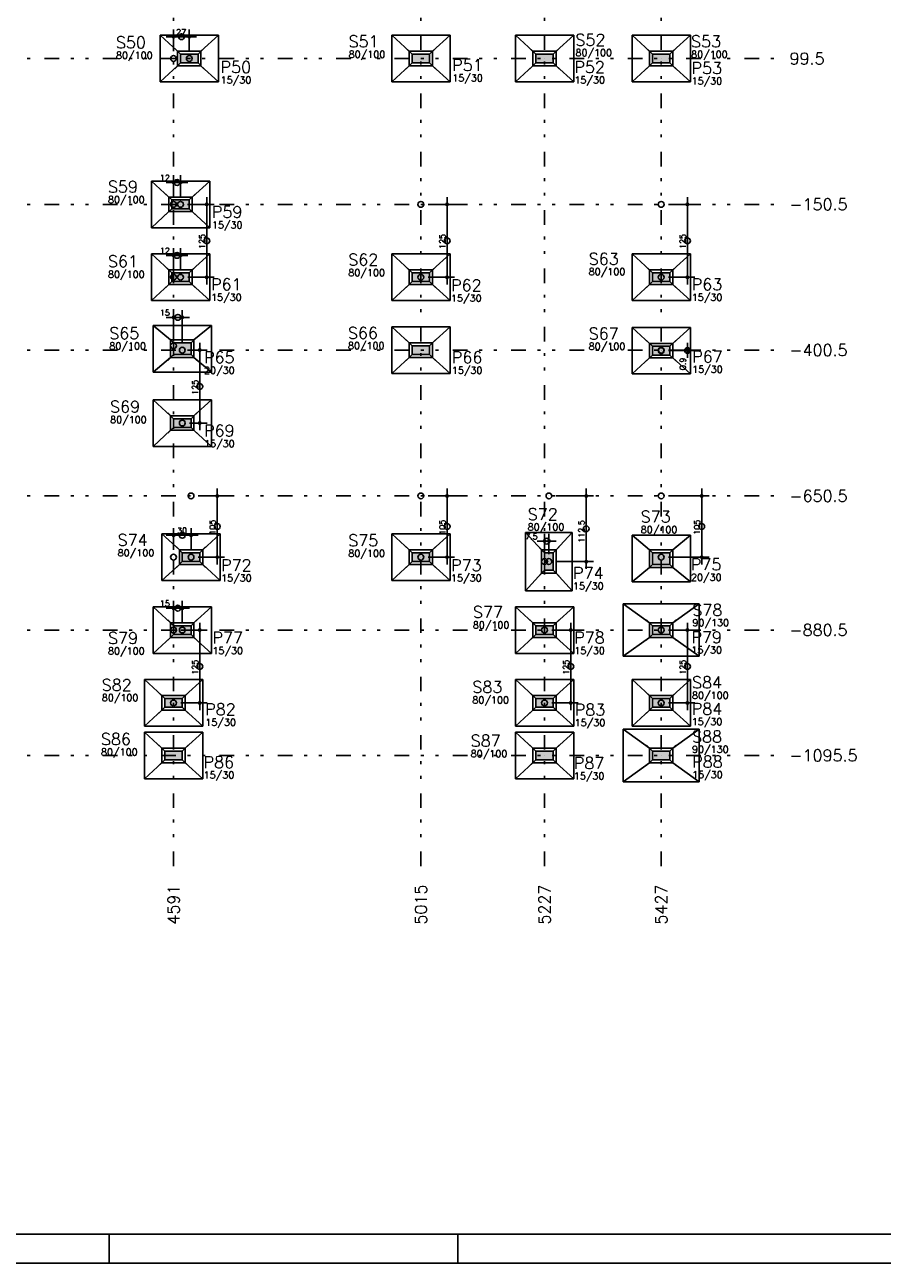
# Model space of a CAD drawing. Extents: x 0 to 119, y 0 to 84.
# Tile 2 of 14: x 30 to 59, y 0 to 42. Entities that reach past the tile are written whole.
import ezdxf

# ---------------------------------------------------------------- set-up
doc = ezdxf.new("R2010")
doc.units = 0
doc.header["$MEASUREMENT"] = 0
doc.linetypes.add('ESTILO_TQS_0004', pattern=[2, 0.5, -0.4, 0.1, -0.4, 0.1, -0.5])
for name, color, linetype in [('1', 1, 'CONTINUOUS'), ('3', 3, 'CONTINUOUS'), ('6', 6, 'CONTINUOUS'), ('8', 8, 'CONTINUOUS'), ('9', 9, 'CONTINUOUS')]:
    doc.layers.add(name, color=color, linetype=linetype)
doc.styles.get("Standard").update_dxf_attribs({"font": 'ROMANS.SHX'})

msp = doc.modelspace()

# ---------------------------------------------------------------- linework, layer by layer
at = {"layer": '1', "linetype": 'ESTILO_TQS_0004'}
for p, q in [((35.15371, 80.11614), (35.15371, 13.61614)), ((43.63371, 80.11614), (43.63371, 13.61614)), ((47.87371, 80.11614), (47.87371, 13.61614)), ((51.87371, 80.11614), (51.87371, 13.61614)), ((6.73371, 41.31614), (55.87371, 41.31614)), ((6.73371, 36.31614), (55.87371, 36.31614)), ((6.73371, 31.31614), (55.87371, 31.31614)), ((6.73371, 26.31614), (55.87371, 26.31614)), ((6.73371, 21.71614), (55.87371, 21.71614)), ((6.73371, 17.41614), (55.87371, 17.41614))]:
    msp.add_line(p, q, dxfattribs=at)
at = {"layer": '1', "linetype": 'Continuous'}
for p, q in [((35.94371, 42.06614), (34.90371, 42.06614)), ((35.15371, 41.56614), (35.15371, 42.31614)), ((35.69371, 41.56614), (35.69371, 42.31614)), ((35.39371, 41.46614), (35.19371, 41.66614)), ((35.99371, 41.46614), (36.19371, 41.66614)), ((43.33371, 41.46614), (43.13371, 41.66614)), ((43.93371, 41.46614), (44.13371, 41.66614)), ((47.57371, 41.46614), (47.37371, 41.66614)), ((48.17371, 41.46614), (48.37371, 41.66614)), ((51.57371, 41.46614), (51.37371, 41.66614)), ((52.17371, 41.46614), (52.37371, 41.66614)), ((35.15371, 41.31614), (35.15371, 41.31614)), ((35.69371, 41.31614), (35.69371, 41.31614)), ((35.69371, 41.31614), (35.69371, 41.31614)), ((35.69371, 41.31614), (35.69371, 41.31614)), ((43.63371, 41.31614), (43.63371, 41.31614)), ((43.63371, 41.31614), (43.63371, 41.31614)), ((47.87371, 41.31614), (47.87371, 41.31614)), ((47.87371, 41.31614), (47.87371, 41.31614)), ((51.87371, 41.31614), (51.87371, 41.31614)), ((51.87371, 41.31614), (51.87371, 41.31614)), ((35.39371, 41.16614), (35.19371, 40.96614)), ((35.99371, 41.16614), (36.19371, 40.96614)), ((43.33371, 41.16614), (43.13371, 40.96614)), ((43.93371, 41.16614), (44.13371, 40.96614)), ((47.57371, 41.16614), (47.37371, 40.96614)), ((48.17371, 41.16614), (48.37371, 40.96614)), ((51.57371, 41.16614), (51.37371, 40.96614)), ((52.17371, 41.16614), (52.37371, 40.96614)), ((35.64371, 37.06614), (34.90371, 37.06614)), ((35.15371, 36.56614), (35.15371, 37.31614)), ((35.39371, 36.56614), (35.39371, 37.31614)), ((35.09371, 36.46614), (34.89371, 36.66614)), ((35.69371, 36.46614), (35.89371, 36.66614)), ((36.29371, 33.56614), (36.29371, 36.56614)), ((44.53371, 33.56614), (44.53371, 36.56614)), ((52.77371, 33.56614), (52.77371, 36.56614)), ((35.09371, 36.16614), (34.89371, 35.96614)), ((35.15371, 36.31614), (35.15371, 36.31614)), ((35.39371, 36.31614), (35.39371, 36.31614)), ((35.39371, 36.31614), (35.39371, 36.31614)), ((35.39371, 36.31614), (35.39371, 36.31614)), ((35.39371, 36.31614), (35.39371, 36.31614)), ((35.64371, 36.31614), (36.54371, 36.31614)), ((35.69371, 36.16614), (35.89371, 35.96614)), ((43.63371, 36.31614), (43.63371, 36.31614)), ((43.88371, 36.31614), (44.78371, 36.31614)), ((51.87371, 36.31614), (51.87371, 36.31614)), ((52.12371, 36.31614), (53.02371, 36.31614)), ((35.64371, 34.56614), (34.90371, 34.56614)), ((35.15371, 34.06614), (35.15371, 34.81614)), ((35.39371, 34.06614), (35.39371, 34.81614)), ((35.09371, 33.96614), (34.89371, 34.16614)), ((35.69371, 33.96614), (35.89371, 34.16614)), ((43.33371, 33.96614), (43.13371, 34.16614)), ((43.93371, 33.96614), (44.13371, 34.16614)), ((51.57371, 33.96614), (51.37371, 34.16614)), ((52.17371, 33.96614), (52.37371, 34.16614)), ((35.09371, 33.66614), (34.89371, 33.46614)), ((35.15371, 33.81614), (35.15371, 33.81614)), ((35.39371, 33.81614), (35.39371, 33.81614)), ((35.39371, 33.81614), (35.39371, 33.81614)), ((35.39371, 33.81614), (35.39371, 33.81614)), ((35.39371, 33.81614), (35.39371, 33.81614)), ((35.64371, 33.81614), (36.54371, 33.81614)), ((35.69371, 33.66614), (35.89371, 33.46614)), ((43.33371, 33.66614), (43.13371, 33.46614)), ((43.63371, 33.81614), (43.63371, 33.81614)), ((43.63371, 33.81614), (43.63371, 33.81614)), ((43.63371, 33.81614), (43.63371, 33.81614)), ((43.88371, 33.81614), (44.78371, 33.81614)), ((43.93371, 33.66614), (44.13371, 33.46614)), ((51.57371, 33.66614), (51.37371, 33.46614)), ((51.87371, 33.81614), (51.87371, 33.81614)), ((51.87371, 33.81614), (51.87371, 33.81614)), ((51.87371, 33.81614), (51.87371, 33.81614)), ((52.12371, 33.81614), (53.02371, 33.81614)), ((52.17371, 33.66614), (52.37371, 33.46614)), ((35.70371, 32.440089), (34.90371, 32.440089)), ((35.15371, 31.71614), (35.15371, 32.690089)), ((35.45371, 31.56614), (35.45371, 32.690089)), ((35.15371, 31.56614), (34.95371, 31.76614)), ((35.15371, 31.46614), (35.15371, 31.46614)), ((35.75371, 31.56614), (35.95371, 31.76614)), ((36.05371, 28.56614), (36.05371, 31.56614)), ((43.33371, 31.46614), (43.13371, 31.66614)), ((43.93371, 31.46614), (44.13371, 31.66614)), ((51.57371, 31.448504), (51.37371, 31.648504)), ((52.17371, 31.448504), (52.37371, 31.648504)), ((52.77371, 31.048504), (52.77371, 31.56614)), ((35.15371, 31.16614), (34.95371, 30.96614)), ((35.45371, 31.36614), (35.45371, 31.36614)), ((35.45371, 31.36614), (35.45371, 31.36614)), ((35.45371, 31.31614), (35.45371, 31.31614)), ((35.45371, 31.31614), (35.45371, 31.31614)), ((35.70371, 31.31614), (36.30371, 31.31614)), ((35.75371, 31.16614), (35.95371, 30.96614)), ((43.33371, 31.16614), (43.13371, 30.96614)), ((43.63371, 31.31614), (43.63371, 31.31614)), ((43.63371, 31.31614), (43.63371, 31.31614)), ((43.93371, 31.16614), (44.13371, 30.96614)), ((51.57371, 31.148504), (51.37371, 30.948504)), ((51.87371, 31.31614), (51.87371, 31.31614)), ((51.87371, 31.298504), (51.87371, 31.298504)), ((51.87371, 31.298504), (51.87371, 31.298504)), ((51.87371, 31.298504), (51.87371, 31.298504)), ((52.12371, 31.31614), (53.02371, 31.31614)), ((52.12371, 31.298504), (53.02371, 31.298504)), ((52.17371, 31.148504), (52.37371, 30.948504)), ((35.15371, 28.96614), (34.95371, 29.16614)), ((35.75371, 28.96614), (35.95371, 29.16614)), ((35.15371, 28.66614), (34.95371, 28.46614)), ((35.45371, 28.81614), (35.45371, 28.81614)), ((35.45371, 28.81614), (35.45371, 28.81614)), ((35.45371, 28.81614), (35.45371, 28.81614)), ((35.70371, 28.81614), (36.30371, 28.81614)), ((35.75371, 28.66614), (35.95371, 28.46614)), ((36.65371, 23.96614), (36.65371, 26.56614)), ((44.53371, 23.96614), (44.53371, 26.56614)), ((49.302686, 23.81614), (49.302686, 26.56614)), ((53.26291, 23.96614), (53.26291, 26.56614)), ((35.75371, 26.31614), (35.75371, 26.31614)), ((36.00371, 26.31614), (36.90371, 26.31614)), ((43.63371, 26.31614), (43.63371, 26.31614)), ((43.88371, 26.31614), (44.78371, 26.31614)), ((48.02371, 26.31614), (48.02371, 26.31614)), ((48.27371, 26.31614), (49.552686, 26.31614)), ((51.87371, 26.31614), (51.87371, 26.31614)), ((52.12371, 26.31614), (53.51291, 26.31614)), ((35.15371, 24.46614), (35.15371, 25.21614)), ((35.75371, 24.46614), (35.75371, 25.21614)), ((36.00371, 24.96614), (34.90371, 24.96614)), ((48.27371, 24.76614), (47.62371, 24.76614)), ((47.87371, 24.31614), (47.87371, 25.01614)), ((48.02371, 24.31614), (48.02371, 25.01614)), ((35.15371, 24.21614), (35.15371, 24.21614)), ((35.45371, 24.36614), (35.25371, 24.56614)), ((35.75371, 24.21614), (35.75371, 24.21614)), ((35.75371, 24.21614), (35.75371, 24.21614)), ((35.75371, 24.21614), (35.75371, 24.21614)), ((35.75371, 24.21614), (35.75371, 24.21614)), ((36.00371, 24.21614), (36.90371, 24.21614)), ((36.05371, 24.36614), (36.25371, 24.56614)), ((43.33371, 24.36614), (43.13371, 24.56614)), ((43.63371, 24.21614), (43.63371, 24.21614)), ((43.63371, 24.21614), (43.63371, 24.21614)), ((43.63371, 24.21614), (43.63371, 24.21614)), ((43.88371, 24.21614), (44.78371, 24.21614)), ((43.93371, 24.36614), (44.13371, 24.56614)), ((47.87371, 24.36614), (47.67371, 24.56614)), ((48.17371, 24.36614), (48.37371, 24.56614)), ((51.57371, 24.36614), (51.37371, 24.56614)), ((51.87371, 24.21614), (51.87371, 24.21614)), ((52.12371, 24.21614), (53.51291, 24.21614)), ((52.17371, 24.36614), (52.37371, 24.56614)), ((35.45371, 24.06614), (35.25371, 23.86614)), ((36.05371, 24.06614), (36.25371, 23.86614)), ((43.33371, 24.06614), (43.13371, 23.86614)), ((43.93371, 24.06614), (44.13371, 23.86614)), ((47.87371, 24.06614), (47.87371, 24.06614)), ((48.02371, 24.06614), (48.02371, 24.06614)), ((48.02371, 24.06614), (48.02371, 24.06614)), ((48.02371, 24.06614), (48.02371, 24.06614)), ((48.02371, 24.06614), (48.02371, 24.06614)), ((48.27371, 24.06614), (49.552686, 24.06614)), ((51.57371, 23.96614), (51.37371, 23.76614)), ((51.87371, 24.16614), (51.87371, 24.16614)), ((51.87371, 24.16614), (51.87371, 24.16614)), ((52.17371, 23.96614), (52.37371, 23.76614)), ((47.87371, 23.76614), (47.67371, 23.56614)), ((48.17371, 23.76614), (48.37371, 23.56614)), ((35.15371, 21.96614), (35.15371, 22.71614)), ((35.45371, 21.96614), (35.45371, 22.71614)), ((35.70371, 22.46614), (34.90371, 22.46614)), ((35.15371, 21.86614), (34.95371, 22.06614)), ((35.15371, 21.71614), (35.15371, 21.71614)), ((35.15371, 21.71614), (35.15371, 21.71614)), ((35.40371, 21.71614), (36.30371, 21.71614)), ((35.45371, 21.71614), (35.45371, 21.71614)), ((35.45371, 21.71614), (35.45371, 21.71614)), ((35.45371, 21.71614), (35.45371, 21.71614)), ((35.75371, 21.86614), (35.95371, 22.06614)), ((36.05371, 18.96614), (36.05371, 21.96614)), ((47.57371, 21.86614), (47.37371, 22.06614)), ((47.87371, 21.71614), (47.87371, 21.71614)), ((47.87371, 21.71614), (47.87371, 21.71614)), ((47.87371, 21.71614), (47.87371, 21.71614)), ((48.12371, 21.71614), (49.02371, 21.71614)), ((48.17371, 21.86614), (48.37371, 22.06614)), ((48.77371, 18.96614), (48.77371, 21.96614)), ((51.57371, 21.86614), (51.37371, 22.06614)), ((51.87371, 21.71614), (51.87371, 21.71614)), ((51.87371, 21.71614), (51.87371, 21.71614)), ((51.87371, 21.71614), (51.87371, 21.71614)), ((52.12371, 21.71614), (53.02371, 21.71614)), ((52.17371, 21.86614), (52.37371, 22.06614)), ((52.77371, 18.96614), (52.77371, 21.96614)), ((35.15371, 21.56614), (34.95371, 21.36614)), ((35.75371, 21.56614), (35.95371, 21.36614)), ((47.57371, 21.56614), (47.37371, 21.36614)), ((48.17371, 21.56614), (48.37371, 21.36614)), ((51.57371, 21.56614), (51.37371, 21.36614)), ((52.17371, 21.56614), (52.37371, 21.36614)), ((34.85371, 19.36614), (34.65371, 19.56614)), ((35.45371, 19.36614), (35.65371, 19.56614)), ((47.57371, 19.36614), (47.37371, 19.56614)), ((48.17371, 19.36614), (48.37371, 19.56614)), ((51.57371, 19.36614), (51.37371, 19.56614)), ((52.17371, 19.36614), (52.37371, 19.56614)), ((35.15371, 19.21614), (35.15371, 19.21614)), ((35.15371, 19.21614), (35.15371, 19.21614)), ((35.15371, 19.21614), (35.15371, 19.21614)), ((35.40371, 19.21614), (36.30371, 19.21614)), ((47.87371, 19.21614), (47.87371, 19.21614)), ((47.87371, 19.21614), (47.87371, 19.21614)), ((47.87371, 19.21614), (47.87371, 19.21614)), ((48.12371, 19.21614), (49.02371, 19.21614)), ((51.87371, 19.21614), (51.87371, 19.21614)), ((51.87371, 19.21614), (51.87371, 19.21614)), ((51.87371, 19.21614), (51.87371, 19.21614)), ((52.12371, 19.21614), (53.02371, 19.21614)), ((34.85371, 19.06614), (34.65371, 18.86614)), ((35.45371, 19.06614), (35.65371, 18.86614)), ((47.57371, 19.06614), (47.37371, 18.86614)), ((48.17371, 19.06614), (48.37371, 18.86614)), ((51.57371, 19.06614), (51.37371, 18.86614)), ((52.17371, 19.06614), (52.37371, 18.86614)), ((34.85371, 17.56614), (34.65371, 17.76614)), ((35.15371, 17.41614), (35.15371, 17.41614)), ((35.15371, 17.41614), (35.15371, 17.41614)), ((35.45371, 17.56614), (35.65371, 17.76614)), ((47.57371, 17.56614), (47.37371, 17.76614)), ((47.87371, 17.41614), (47.87371, 17.41614)), ((47.87371, 17.41614), (47.87371, 17.41614)), ((48.17371, 17.56614), (48.37371, 17.76614)), ((51.57371, 17.56614), (51.37371, 17.76614)), ((51.87371, 17.41614), (51.87371, 17.41614)), ((51.87371, 17.41614), (51.87371, 17.41614)), ((52.17371, 17.56614), (52.37371, 17.76614)), ((34.85371, 17.26614), (34.65371, 17.06614)), ((35.45371, 17.26614), (35.65371, 17.06614)), ((47.57371, 17.26614), (47.37371, 17.06614)), ((48.17371, 17.26614), (48.37371, 17.06614)), ((51.57371, 17.26614), (51.37371, 17.06614)), ((52.17371, 17.26614), (52.37371, 17.06614))]:
    msp.add_line(p, q, dxfattribs=at)
at = {"layer": '1', "color": 1, "linetype": 'Continuous'}
for p, q in [((32.950001, 0), (32.950001, 1)), ((44.900002, 0), (44.900002, 1)), ((0, 0), (118.900002, 0))]:
    msp.add_line(p, q, dxfattribs=at)
at = {"layer": '1', "linetype": 'Continuous'}
for points in [[(36.69371, 42.11614), (34.69371, 42.11614)], [(34.69371, 42.11614), (34.69371, 40.51614)], [(35.29371, 41.56614), (34.69371, 42.11614)], [(36.09371, 41.56614), (36.69371, 42.11614)], [(36.69371, 40.51614), (36.69371, 42.11614)], [(44.63371, 42.11614), (42.63371, 42.11614)], [(42.63371, 42.11614), (42.63371, 40.51614)], [(43.23371, 41.56614), (42.63371, 42.11614)], [(44.03371, 41.56614), (44.63371, 42.11614)], [(44.63371, 40.51614), (44.63371, 42.11614)], [(48.87371, 42.11614), (46.87371, 42.11614)], [(46.87371, 42.11614), (46.87371, 40.51614)], [(47.47371, 41.56614), (46.87371, 42.11614)], [(48.27371, 41.56614), (48.87371, 42.11614)], [(48.87371, 40.51614), (48.87371, 42.11614)], [(50.87371, 42.11614), (50.87371, 40.51614)], [(52.87371, 42.11614), (50.87371, 42.11614)], [(51.47371, 41.56614), (50.87371, 42.11614)], [(52.27371, 41.56614), (52.87371, 42.11614)], [(52.87371, 40.51614), (52.87371, 42.11614)], [(36.09371, 41.06614), (36.09371, 41.56614), (35.29371, 41.56614), (35.29371, 41.06614), (36.09371, 41.06614)], [(44.03371, 41.06614), (44.03371, 41.56614), (43.23371, 41.56614), (43.23371, 41.06614), (44.03371, 41.06614)], [(48.27371, 41.06614), (48.27371, 41.56614), (47.47371, 41.56614), (47.47371, 41.06614), (48.27371, 41.06614)], [(51.47371, 41.56614), (51.47371, 41.06614), (52.27371, 41.06614), (52.27371, 41.56614), (51.47371, 41.56614)], [(35.29371, 41.06614), (34.69371, 40.51614)], [(36.09371, 41.06614), (36.69371, 40.51614)], [(43.23371, 41.06614), (42.63371, 40.51614)], [(44.03371, 41.06614), (44.63371, 40.51614)], [(47.47371, 41.06614), (46.87371, 40.51614)], [(48.27371, 41.06614), (48.87371, 40.51614)], [(51.47371, 41.06614), (50.87371, 40.51614)], [(52.27371, 41.06614), (52.87371, 40.51614)], [(34.69371, 40.51614), (36.69371, 40.51614)], [(42.63371, 40.51614), (44.63371, 40.51614)], [(46.87371, 40.51614), (48.87371, 40.51614)], [(50.87371, 40.51614), (52.87371, 40.51614)], [(36.39371, 37.11614), (34.39371, 37.11614)], [(34.39371, 37.11614), (34.39371, 35.51614)], [(34.99371, 36.56614), (34.39371, 37.11614)], [(35.79371, 36.56614), (36.39371, 37.11614)], [(36.39371, 35.51614), (36.39371, 37.11614)], [(35.79371, 36.06614), (35.79371, 36.56614), (34.99371, 36.56614), (34.99371, 36.06614), (35.79371, 36.06614)], [(34.99371, 36.06614), (34.39371, 35.51614)], [(35.79371, 36.06614), (36.39371, 35.51614)], [(34.39371, 35.51614), (36.39371, 35.51614)], [(36.39371, 34.61614), (34.39371, 34.61614)], [(34.39371, 34.61614), (34.39371, 33.01614)], [(34.99371, 34.06614), (34.39371, 34.61614)], [(35.79371, 34.06614), (36.39371, 34.61614)], [(36.39371, 33.01614), (36.39371, 34.61614)], [(44.63371, 34.61614), (42.63371, 34.61614)], [(42.63371, 34.61614), (42.63371, 33.01614)], [(43.23371, 34.06614), (42.63371, 34.61614)], [(44.03371, 34.06614), (44.63371, 34.61614)], [(44.63371, 33.01614), (44.63371, 34.61614)], [(50.87371, 34.61614), (50.87371, 33.01614)], [(52.87371, 34.61614), (50.87371, 34.61614)], [(51.47371, 34.06614), (50.87371, 34.61614)], [(52.27371, 34.06614), (52.87371, 34.61614)], [(52.87371, 33.01614), (52.87371, 34.61614)], [(35.79371, 33.56614), (35.79371, 34.06614), (34.99371, 34.06614), (34.99371, 33.56614), (35.79371, 33.56614)], [(44.03371, 33.56614), (44.03371, 34.06614), (43.23371, 34.06614), (43.23371, 33.56614), (44.03371, 33.56614)], [(51.47371, 34.06614), (51.47371, 33.56614), (52.27371, 33.56614), (52.27371, 34.06614), (51.47371, 34.06614)], [(34.99371, 33.56614), (34.39371, 33.01614)], [(35.79371, 33.56614), (36.39371, 33.01614)], [(43.23371, 33.56614), (42.63371, 33.01614)], [(44.03371, 33.56614), (44.63371, 33.01614)], [(51.47371, 33.56614), (50.87371, 33.01614)], [(52.27371, 33.56614), (52.87371, 33.01614)], [(34.39371, 33.01614), (36.39371, 33.01614)], [(42.63371, 33.01614), (44.63371, 33.01614)], [(50.87371, 33.01614), (52.87371, 33.01614)], [(36.45371, 32.16614), (34.45371, 32.16614)], [(34.45371, 32.16614), (34.45371, 30.56614)], [(35.05371, 31.66614), (34.45371, 32.16614)], [(35.85371, 31.66614), (36.45371, 32.16614)], [(36.45371, 30.56614), (36.45371, 32.16614)], [(42.63371, 32.11614), (42.63371, 30.51614)], [(44.63371, 32.11614), (42.63371, 32.11614)], [(43.23371, 31.56614), (42.63371, 32.11614)], [(44.03371, 31.56614), (44.63371, 32.11614)], [(44.63371, 30.51614), (44.63371, 32.11614)], [(50.87371, 32.098504), (50.87371, 30.498504)], [(52.87371, 32.098504), (50.87371, 32.098504)], [(51.47371, 31.548504), (50.87371, 32.098504)], [(52.27371, 31.548504), (52.87371, 32.098504)], [(52.87371, 30.498504), (52.87371, 32.098504)], [(35.85371, 31.06614), (35.85371, 31.66614), (35.05371, 31.66614), (35.05371, 31.06614), (35.85371, 31.06614)], [(43.23371, 31.56614), (43.23371, 31.06614), (44.03371, 31.06614), (44.03371, 31.56614), (43.23371, 31.56614)], [(51.47371, 31.548504), (51.47371, 31.048504), (52.27371, 31.048504), (52.27371, 31.548504), (51.47371, 31.548504)], [(35.05371, 31.06614), (34.45371, 30.56614)], [(35.85371, 31.06614), (36.45371, 30.56614)], [(43.23371, 31.06614), (42.63371, 30.51614)], [(44.03371, 31.06614), (44.63371, 30.51614)], [(51.47371, 31.048504), (50.87371, 30.498504)], [(52.27371, 31.048504), (52.87371, 30.498504)], [(34.45371, 30.56614), (36.45371, 30.56614)], [(42.63371, 30.51614), (44.63371, 30.51614)], [(50.87371, 30.498504), (52.87371, 30.498504)], [(34.45371, 29.61614), (34.45371, 28.01614)], [(36.45371, 29.61614), (34.45371, 29.61614)], [(35.05371, 29.06614), (34.45371, 29.61614)], [(35.85371, 29.06614), (36.45371, 29.61614)], [(36.45371, 28.01614), (36.45371, 29.61614)], [(35.05371, 29.06614), (35.05371, 28.56614), (35.85371, 28.56614), (35.85371, 29.06614), (35.05371, 29.06614)], [(35.05371, 28.56614), (34.45371, 28.01614)], [(35.85371, 28.56614), (36.45371, 28.01614)], [(34.45371, 28.01614), (36.45371, 28.01614)], [(48.82371, 25.06614), (47.22371, 25.06614)], [(47.22371, 25.06614), (47.22371, 23.06614)], [(47.77371, 24.46614), (47.22371, 25.06614)], [(48.27371, 24.46614), (48.82371, 25.06614)], [(48.82371, 23.06614), (48.82371, 25.06614)], [(34.75371, 25.01614), (34.75371, 23.41614)], [(36.75371, 25.01614), (34.75371, 25.01614)], [(35.35371, 24.46614), (34.75371, 25.01614)], [(36.15371, 24.46614), (36.75371, 25.01614)], [(36.75371, 23.41614), (36.75371, 25.01614)], [(42.63371, 25.01614), (42.63371, 23.41614)], [(44.63371, 25.01614), (42.63371, 25.01614)], [(43.23371, 24.46614), (42.63371, 25.01614)], [(44.03371, 24.46614), (44.63371, 25.01614)], [(44.63371, 23.41614), (44.63371, 25.01614)], [(50.87371, 24.96614), (50.87371, 23.36614)], [(52.87371, 24.96614), (50.87371, 24.96614)], [(51.47371, 24.46614), (50.87371, 24.96614)], [(52.27371, 24.46614), (52.87371, 24.96614)], [(52.87371, 23.36614), (52.87371, 24.96614)], [(35.35371, 24.46614), (35.35371, 23.96614), (36.15371, 23.96614), (36.15371, 24.46614), (35.35371, 24.46614)], [(43.23371, 24.46614), (43.23371, 23.96614), (44.03371, 23.96614), (44.03371, 24.46614), (43.23371, 24.46614)], [(48.27371, 24.46614), (47.77371, 24.46614), (47.77371, 23.66614), (48.27371, 23.66614), (48.27371, 24.46614)], [(51.47371, 24.46614), (51.47371, 23.86614), (52.27371, 23.86614), (52.27371, 24.46614), (51.47371, 24.46614)], [(35.35371, 23.96614), (34.75371, 23.41614)], [(36.15371, 23.96614), (36.75371, 23.41614)], [(43.23371, 23.96614), (42.63371, 23.41614)], [(44.03371, 23.96614), (44.63371, 23.41614)], [(51.47371, 23.86614), (50.87371, 23.36614)], [(52.27371, 23.86614), (52.87371, 23.36614)], [(34.75371, 23.41614), (36.75371, 23.41614)], [(42.63371, 23.41614), (44.63371, 23.41614)], [(47.77371, 23.66614), (47.22371, 23.06614)], [(48.27371, 23.66614), (48.82371, 23.06614)], [(50.87371, 23.36614), (52.87371, 23.36614)], [(47.22371, 23.06614), (48.82371, 23.06614)], [(34.45371, 22.51614), (34.45371, 20.91614)], [(36.45371, 22.51614), (34.45371, 22.51614)], [(35.05371, 21.96614), (34.45371, 22.51614)], [(35.85371, 21.96614), (36.45371, 22.51614)], [(36.45371, 20.91614), (36.45371, 22.51614)], [(46.87371, 22.51614), (46.87371, 20.91614)], [(48.87371, 22.51614), (46.87371, 22.51614)], [(47.47371, 21.96614), (46.87371, 22.51614)], [(48.27371, 21.96614), (48.87371, 22.51614)], [(48.87371, 20.91614), (48.87371, 22.51614)], [(50.57371, 22.61614), (50.57371, 20.81614)], [(53.17371, 22.61614), (50.57371, 22.61614)], [(51.47371, 21.96614), (50.57371, 22.61614)], [(52.27371, 21.96614), (53.17371, 22.61614)], [(53.17371, 20.81614), (53.17371, 22.61614)], [(35.05371, 21.96614), (35.05371, 21.46614), (35.85371, 21.46614), (35.85371, 21.96614), (35.05371, 21.96614)], [(47.47371, 21.96614), (47.47371, 21.46614), (48.27371, 21.46614), (48.27371, 21.96614), (47.47371, 21.96614)], [(51.47371, 21.96614), (51.47371, 21.46614), (52.27371, 21.46614), (52.27371, 21.96614), (51.47371, 21.96614)], [(35.05371, 21.46614), (34.45371, 20.91614)], [(35.85371, 21.46614), (36.45371, 20.91614)], [(47.47371, 21.46614), (46.87371, 20.91614)], [(48.27371, 21.46614), (48.87371, 20.91614)], [(51.47371, 21.46614), (50.57371, 20.81614)], [(52.27371, 21.46614), (53.17371, 20.81614)], [(34.45371, 20.91614), (36.45371, 20.91614)], [(46.87371, 20.91614), (48.87371, 20.91614)], [(50.57371, 20.81614), (53.17371, 20.81614)], [(34.15371, 20.01614), (34.15371, 18.41614)], [(36.15371, 20.01614), (34.15371, 20.01614)], [(34.75371, 19.46614), (34.15371, 20.01614)], [(35.55371, 19.46614), (36.15371, 20.01614)], [(36.15371, 18.41614), (36.15371, 20.01614)], [(46.87371, 20.01614), (46.87371, 18.41614)], [(48.87371, 20.01614), (46.87371, 20.01614)], [(47.47371, 19.46614), (46.87371, 20.01614)], [(48.27371, 19.46614), (48.87371, 20.01614)], [(48.87371, 18.41614), (48.87371, 20.01614)], [(50.87371, 20.01614), (50.87371, 18.41614)], [(52.87371, 20.01614), (50.87371, 20.01614)], [(51.47371, 19.46614), (50.87371, 20.01614)], [(52.27371, 19.46614), (52.87371, 20.01614)], [(52.87371, 18.41614), (52.87371, 20.01614)], [(34.75371, 19.46614), (34.75371, 18.96614), (35.55371, 18.96614), (35.55371, 19.46614), (34.75371, 19.46614)], [(47.47371, 19.46614), (47.47371, 18.96614), (48.27371, 18.96614), (48.27371, 19.46614), (47.47371, 19.46614)], [(51.47371, 19.46614), (51.47371, 18.96614), (52.27371, 18.96614), (52.27371, 19.46614), (51.47371, 19.46614)], [(34.75371, 18.96614), (34.15371, 18.41614)], [(35.55371, 18.96614), (36.15371, 18.41614)], [(47.47371, 18.96614), (46.87371, 18.41614)], [(48.27371, 18.96614), (48.87371, 18.41614)], [(51.47371, 18.96614), (50.87371, 18.41614)], [(52.27371, 18.96614), (52.87371, 18.41614)], [(34.15371, 18.41614), (36.15371, 18.41614)], [(46.87371, 18.41614), (48.87371, 18.41614)], [(50.57371, 18.31614), (50.57371, 16.51614)], [(53.17371, 18.31614), (50.57371, 18.31614)], [(51.47371, 17.66614), (50.57371, 18.31614)], [(50.87371, 18.41614), (52.87371, 18.41614)], [(52.27371, 17.66614), (53.17371, 18.31614)], [(53.17371, 16.51614), (53.17371, 18.31614)], [(34.15371, 18.21614), (34.15371, 16.61614)], [(36.15371, 18.21614), (34.15371, 18.21614)], [(34.75371, 17.66614), (34.15371, 18.21614)], [(35.55371, 17.66614), (36.15371, 18.21614)], [(36.15371, 16.61614), (36.15371, 18.21614)], [(46.87371, 18.21614), (46.87371, 16.61614)], [(48.87371, 18.21614), (46.87371, 18.21614)], [(47.47371, 17.66614), (46.87371, 18.21614)], [(48.27371, 17.66614), (48.87371, 18.21614)], [(48.87371, 16.61614), (48.87371, 18.21614)], [(34.75371, 17.66614), (34.75371, 17.16614), (35.55371, 17.16614), (35.55371, 17.66614), (34.75371, 17.66614)], [(47.47371, 17.66614), (47.47371, 17.16614), (48.27371, 17.16614), (48.27371, 17.66614), (47.47371, 17.66614)], [(51.47371, 17.66614), (51.47371, 17.16614), (52.27371, 17.16614), (52.27371, 17.66614), (51.47371, 17.66614)], [(34.75371, 17.16614), (34.15371, 16.61614)], [(35.55371, 17.16614), (36.15371, 16.61614)], [(47.47371, 17.16614), (46.87371, 16.61614)], [(48.27371, 17.16614), (48.87371, 16.61614)], [(51.47371, 17.16614), (50.57371, 16.51614)], [(52.27371, 17.16614), (53.17371, 16.51614)], [(34.15371, 16.61614), (36.15371, 16.61614)], [(46.87371, 16.61614), (48.87371, 16.61614)], [(50.57371, 16.51614), (53.17371, 16.51614)]]:
    msp.add_lwpolyline(points, dxfattribs=at)
for centre, radius in [((35.15371, 42.06614), 0.04), ((35.15371, 42.06614), 0.02), ((35.42371, 42.06614), 0.1), ((35.69371, 42.06614), 0.04), ((35.69371, 42.06614), 0.02), ((35.15371, 41.31614), 0.1), ((35.69371, 41.31614), 0.1), ((35.15371, 37.06614), 0.04), ((35.15371, 37.06614), 0.02), ((35.27371, 37.06614), 0.1), ((35.39371, 37.06614), 0.04), ((35.39371, 37.06614), 0.02), ((35.15371, 36.31614), 0.1), ((35.39371, 36.31614), 0.1), ((35.39371, 36.31614), 0.1), ((36.29371, 36.31614), 0.04), ((36.29371, 36.31614), 0.02), ((43.63371, 36.31614), 0.1), ((44.53371, 36.31614), 0.04), ((44.53371, 36.31614), 0.02), ((51.87371, 36.31614), 0.1), ((52.77371, 36.31614), 0.04), ((52.77371, 36.31614), 0.02), ((36.29371, 35.06614), 0.1), ((44.53371, 35.06614), 0.1), ((52.77371, 35.06614), 0.1), ((35.15371, 34.56614), 0.04), ((35.15371, 34.56614), 0.02), ((35.27371, 34.56614), 0.1), ((35.39371, 34.56614), 0.04), ((35.39371, 34.56614), 0.02), ((35.15371, 33.81614), 0.1), ((35.39371, 33.81614), 0.1), ((35.39371, 33.81614), 0.1), ((36.29371, 33.81614), 0.04), ((36.29371, 33.81614), 0.02), ((43.63371, 33.81614), 0.1), ((44.53371, 33.81614), 0.04), ((44.53371, 33.81614), 0.02), ((51.87371, 33.81614), 0.1), ((52.77371, 33.81614), 0.04), ((52.77371, 33.81614), 0.02), ((35.15371, 32.440089), 0.04), ((35.15371, 32.440089), 0.02), ((35.30371, 32.440089), 0.1), ((35.45371, 32.440089), 0.04), ((35.45371, 32.440089), 0.02), ((35.15371, 31.46614), 0.1), ((35.45371, 31.31614), 0.1), ((35.45371, 31.31614), 0.1), ((36.05371, 31.31614), 0.04), ((36.05371, 31.31614), 0.02), ((51.87371, 31.31614), 0.1), ((51.87371, 31.298504), 0.1), ((52.77371, 31.307322), 0.1), ((52.77371, 31.31614), 0.04), ((52.77371, 31.298504), 0.04), ((52.77371, 31.31614), 0.02), ((52.77371, 31.298504), 0.02), ((36.05371, 30.06614), 0.1), ((35.45371, 28.81614), 0.1), ((36.05371, 28.81614), 0.04), ((36.05371, 28.81614), 0.02), ((35.75371, 26.31614), 0.1), ((36.65371, 26.31614), 0.04), ((36.65371, 26.31614), 0.02), ((43.63371, 26.31614), 0.1), ((44.53371, 26.31614), 0.04), ((44.53371, 26.31614), 0.02), ((48.02371, 26.31614), 0.1), ((49.302686, 26.31614), 0.04), ((49.302686, 26.31614), 0.02), ((51.87371, 26.31614), 0.1), ((53.26291, 26.31614), 0.04), ((53.26291, 26.31614), 0.02), ((35.45371, 24.96614), 0.1), ((36.65371, 25.26614), 0.1), ((44.53371, 25.26614), 0.1), ((49.302686, 25.19114), 0.1), ((53.26291, 25.26614), 0.1), ((35.15371, 24.96614), 0.04), ((35.15371, 24.96614), 0.02), ((35.75371, 24.96614), 0.04), ((35.75371, 24.96614), 0.02), ((47.87371, 24.76614), 0.04), ((47.94871, 24.76614), 0.1), ((47.87371, 24.76614), 0.02), ((48.02371, 24.76614), 0.04), ((48.02371, 24.76614), 0.02), ((35.15371, 24.21614), 0.1), ((35.75371, 24.21614), 0.1), ((35.75371, 24.21614), 0.1), ((36.65371, 24.21614), 0.04), ((36.65371, 24.21614), 0.02), ((43.63371, 24.21614), 0.1), ((44.53371, 24.21614), 0.04), ((44.53371, 24.21614), 0.02), ((51.87371, 24.21614), 0.1), ((53.26291, 24.21614), 0.04), ((53.26291, 24.21614), 0.02), ((47.87371, 24.06614), 0.1), ((48.02371, 24.06614), 0.1), ((48.02371, 24.06614), 0.1), ((49.302686, 24.06614), 0.04), ((49.302686, 24.06614), 0.02), ((35.30371, 22.46614), 0.1), ((35.15371, 22.46614), 0.04), ((35.15371, 22.46614), 0.02), ((35.45371, 22.46614), 0.04), ((35.45371, 22.46614), 0.02), ((35.15371, 21.71614), 0.1), ((35.15371, 21.71614), 0.1), ((35.45371, 21.71614), 0.1), ((36.05371, 21.71614), 0.04), ((36.05371, 21.71614), 0.02), ((47.87371, 21.71614), 0.1), ((48.77371, 21.71614), 0.04), ((48.77371, 21.71614), 0.02), ((51.87371, 21.71614), 0.1), ((52.77371, 21.71614), 0.04), ((52.77371, 21.71614), 0.02), ((36.05371, 20.46614), 0.1), ((48.77371, 20.46614), 0.1), ((52.77371, 20.46614), 0.1), ((35.15371, 19.21614), 0.1), ((36.05371, 19.21614), 0.04), ((36.05371, 19.21614), 0.02), ((47.87371, 19.21614), 0.1), ((48.77371, 19.21614), 0.04), ((48.77371, 19.21614), 0.02), ((51.87371, 19.21614), 0.1), ((52.77371, 19.21614), 0.04), ((52.77371, 19.21614), 0.02)]:
    msp.add_circle(centre, radius, dxfattribs=at)
at = {"layer": '6', "linetype": 'Continuous'}
for points in [[(35.99371, 41.16614), (35.99371, 41.46614), (35.39371, 41.46614), (35.39371, 41.16614), (35.99371, 41.16614)], [(43.93371, 41.16614), (43.93371, 41.46614), (43.33371, 41.46614), (43.33371, 41.16614), (43.93371, 41.16614)], [(48.17371, 41.16614), (48.17371, 41.46614), (47.57371, 41.46614), (47.57371, 41.16614), (48.17371, 41.16614)], [(51.57371, 41.46614), (51.57371, 41.16614), (52.17371, 41.16614), (52.17371, 41.46614), (51.57371, 41.46614)], [(35.69371, 36.16614), (35.69371, 36.46614), (35.09371, 36.46614), (35.09371, 36.16614), (35.69371, 36.16614)], [(35.69371, 33.66614), (35.69371, 33.96614), (35.09371, 33.96614), (35.09371, 33.66614), (35.69371, 33.66614)], [(43.93371, 33.66614), (43.93371, 33.96614), (43.33371, 33.96614), (43.33371, 33.66614), (43.93371, 33.66614)], [(51.57371, 33.96614), (51.57371, 33.66614), (52.17371, 33.66614), (52.17371, 33.96614), (51.57371, 33.96614)], [(35.75371, 31.16614), (35.75371, 31.56614), (35.15371, 31.56614), (35.15371, 31.16614), (35.75371, 31.16614)], [(43.33371, 31.46614), (43.33371, 31.16614), (43.93371, 31.16614), (43.93371, 31.46614), (43.33371, 31.46614)], [(51.57371, 31.448504), (51.57371, 31.148504), (52.17371, 31.148504), (52.17371, 31.448504), (51.57371, 31.448504)], [(35.15371, 28.96614), (35.15371, 28.66614), (35.75371, 28.66614), (35.75371, 28.96614), (35.15371, 28.96614)], [(35.45371, 24.36614), (35.45371, 24.06614), (36.05371, 24.06614), (36.05371, 24.36614), (35.45371, 24.36614)], [(43.33371, 24.36614), (43.33371, 24.06614), (43.93371, 24.06614), (43.93371, 24.36614), (43.33371, 24.36614)], [(48.17371, 24.36614), (47.87371, 24.36614), (47.87371, 23.76614), (48.17371, 23.76614), (48.17371, 24.36614)], [(51.57371, 24.36614), (51.57371, 23.96614), (52.17371, 23.96614), (52.17371, 24.36614), (51.57371, 24.36614)], [(35.15371, 21.86614), (35.15371, 21.56614), (35.75371, 21.56614), (35.75371, 21.86614), (35.15371, 21.86614)], [(47.57371, 21.86614), (47.57371, 21.56614), (48.17371, 21.56614), (48.17371, 21.86614), (47.57371, 21.86614)], [(51.57371, 21.86614), (51.57371, 21.56614), (52.17371, 21.56614), (52.17371, 21.86614), (51.57371, 21.86614)], [(34.85371, 19.36614), (34.85371, 19.06614), (35.45371, 19.06614), (35.45371, 19.36614), (34.85371, 19.36614)], [(47.57371, 19.36614), (47.57371, 19.06614), (48.17371, 19.06614), (48.17371, 19.36614), (47.57371, 19.36614)], [(51.57371, 19.36614), (51.57371, 19.06614), (52.17371, 19.06614), (52.17371, 19.36614), (51.57371, 19.36614)], [(34.85371, 17.56614), (34.85371, 17.26614), (35.45371, 17.26614), (35.45371, 17.56614), (34.85371, 17.56614)], [(47.57371, 17.56614), (47.57371, 17.26614), (48.17371, 17.26614), (48.17371, 17.56614), (47.57371, 17.56614)], [(51.57371, 17.56614), (51.57371, 17.26614), (52.17371, 17.26614), (52.17371, 17.56614), (51.57371, 17.56614)]]:
    msp.add_lwpolyline(points, dxfattribs=at)
at = {"layer": '8', "color": 1, "linetype": 'Continuous'}
msp.add_line((2.5, 1), (117.900002, 1), dxfattribs=at)
at = {"layer": '9', "linetype": 'Continuous'}
for points in [[(35.99371, 41.16614), (35.99371, 41.46614), (35.39371, 41.46614)], [(35.99371, 41.16614), (35.39371, 41.46614), (35.39371, 41.16614)], [(43.93371, 41.16614), (43.93371, 41.46614), (43.33371, 41.46614)], [(43.93371, 41.16614), (43.33371, 41.46614), (43.33371, 41.16614)], [(48.17371, 41.16614), (48.17371, 41.46614), (47.57371, 41.46614)], [(48.17371, 41.16614), (47.57371, 41.46614), (47.57371, 41.16614)], [(51.57371, 41.46614), (51.57371, 41.16614), (52.17371, 41.16614)], [(51.57371, 41.46614), (52.17371, 41.16614), (52.17371, 41.46614)], [(51.57371, 41.46614), (52.17371, 41.46614), (51.57371, 41.46614)], [(35.99371, 41.16614), (35.39371, 41.16614), (35.99371, 41.16614)], [(43.93371, 41.16614), (43.33371, 41.16614), (43.93371, 41.16614)], [(48.17371, 41.16614), (47.57371, 41.16614), (48.17371, 41.16614)], [(35.69371, 36.16614), (35.69371, 36.46614), (35.09371, 36.46614)], [(35.69371, 36.16614), (35.09371, 36.46614), (35.09371, 36.16614)], [(35.69371, 36.16614), (35.09371, 36.16614), (35.69371, 36.16614)], [(35.69371, 33.66614), (35.69371, 33.96614), (35.09371, 33.96614)], [(35.69371, 33.66614), (35.09371, 33.96614), (35.09371, 33.66614)], [(35.69371, 33.66614), (35.09371, 33.66614), (35.69371, 33.66614)], [(43.93371, 33.66614), (43.93371, 33.96614), (43.33371, 33.96614)], [(43.93371, 33.66614), (43.33371, 33.96614), (43.33371, 33.66614)], [(43.93371, 33.66614), (43.33371, 33.66614), (43.93371, 33.66614)], [(51.57371, 33.96614), (51.57371, 33.66614), (52.17371, 33.66614)], [(51.57371, 33.96614), (52.17371, 33.66614), (52.17371, 33.96614)], [(51.57371, 33.96614), (52.17371, 33.96614), (51.57371, 33.96614)], [(35.75371, 31.16614), (35.75371, 31.56614), (35.15371, 31.56614)], [(35.75371, 31.16614), (35.15371, 31.56614), (35.15371, 31.16614)], [(43.33371, 31.46614), (43.33371, 31.16614), (43.93371, 31.16614)], [(43.33371, 31.46614), (43.93371, 31.16614), (43.93371, 31.46614)], [(43.33371, 31.46614), (43.93371, 31.46614), (43.33371, 31.46614)], [(51.57371, 31.448504), (51.57371, 31.148504), (52.17371, 31.148504)], [(51.57371, 31.448504), (52.17371, 31.148504), (52.17371, 31.448504)], [(51.57371, 31.448504), (52.17371, 31.448504), (51.57371, 31.448504)], [(35.75371, 31.16614), (35.15371, 31.16614), (35.75371, 31.16614)], [(35.15371, 28.96614), (35.15371, 28.66614), (35.75371, 28.66614)], [(35.15371, 28.96614), (35.75371, 28.66614), (35.75371, 28.96614)], [(35.15371, 28.96614), (35.75371, 28.96614), (35.15371, 28.96614)], [(35.45371, 24.36614), (35.45371, 24.06614), (36.05371, 24.06614)], [(35.45371, 24.36614), (36.05371, 24.06614), (36.05371, 24.36614)], [(35.45371, 24.36614), (36.05371, 24.36614), (35.45371, 24.36614)], [(43.33371, 24.36614), (43.33371, 24.06614), (43.93371, 24.06614)], [(43.33371, 24.36614), (43.93371, 24.06614), (43.93371, 24.36614)], [(43.33371, 24.36614), (43.93371, 24.36614), (43.33371, 24.36614)], [(48.17371, 24.36614), (47.87371, 24.36614), (47.87371, 23.76614)], [(48.17371, 24.36614), (47.87371, 23.76614), (48.17371, 23.76614)], [(48.17371, 24.36614), (48.17371, 23.76614), (48.17371, 24.36614)], [(51.57371, 24.36614), (51.57371, 23.96614), (52.17371, 23.96614)], [(51.57371, 24.36614), (52.17371, 23.96614), (52.17371, 24.36614)], [(51.57371, 24.36614), (52.17371, 24.36614), (51.57371, 24.36614)], [(35.15371, 21.86614), (35.15371, 21.56614), (35.75371, 21.56614)], [(35.15371, 21.86614), (35.75371, 21.56614), (35.75371, 21.86614)], [(35.15371, 21.86614), (35.75371, 21.86614), (35.15371, 21.86614)], [(47.57371, 21.86614), (47.57371, 21.56614), (48.17371, 21.56614)], [(47.57371, 21.86614), (48.17371, 21.56614), (48.17371, 21.86614)], [(47.57371, 21.86614), (48.17371, 21.86614), (47.57371, 21.86614)], [(51.57371, 21.86614), (51.57371, 21.56614), (52.17371, 21.56614)], [(51.57371, 21.86614), (52.17371, 21.56614), (52.17371, 21.86614)], [(51.57371, 21.86614), (52.17371, 21.86614), (51.57371, 21.86614)], [(34.85371, 19.36614), (34.85371, 19.06614), (35.45371, 19.06614)], [(34.85371, 19.36614), (35.45371, 19.06614), (35.45371, 19.36614)], [(34.85371, 19.36614), (35.45371, 19.36614), (34.85371, 19.36614)], [(47.57371, 19.36614), (47.57371, 19.06614), (48.17371, 19.06614)], [(47.57371, 19.36614), (48.17371, 19.06614), (48.17371, 19.36614)], [(47.57371, 19.36614), (48.17371, 19.36614), (47.57371, 19.36614)], [(51.57371, 19.36614), (51.57371, 19.06614), (52.17371, 19.06614)], [(51.57371, 19.36614), (52.17371, 19.06614), (52.17371, 19.36614)], [(51.57371, 19.36614), (52.17371, 19.36614), (51.57371, 19.36614)], [(34.85371, 17.56614), (34.85371, 17.26614), (35.45371, 17.26614)], [(34.85371, 17.56614), (35.45371, 17.26614), (35.45371, 17.56614)], [(34.85371, 17.56614), (35.45371, 17.56614), (34.85371, 17.56614)], [(47.57371, 17.56614), (47.57371, 17.26614), (48.17371, 17.26614)], [(47.57371, 17.56614), (48.17371, 17.26614), (48.17371, 17.56614)], [(47.57371, 17.56614), (48.17371, 17.56614), (47.57371, 17.56614)], [(51.57371, 17.56614), (51.57371, 17.26614), (52.17371, 17.26614)], [(51.57371, 17.56614), (52.17371, 17.26614), (52.17371, 17.56614)], [(51.57371, 17.56614), (52.17371, 17.56614), (51.57371, 17.56614)]]:
    msp.add_solid(points, dxfattribs=at)

# ---------------------------------------------------------------- texts
at = {"layer": '1', "linetype": 'Continuous'}
for s, height, p in [('27', 0.2, (35.24371, 42.12614)), ('99.5', 0.4, (56.27371, 41.11614)), ('12', 0.2, (34.687043, 37.12614)), ('-150.5', 0.4, (56.27371, 36.11614)), ('12', 0.2, (34.687043, 34.62614)), ('15', 0.2, (34.687043, 32.500089)), ('-400.5', 0.4, (56.27371, 31.11614)), ('-650.5', 0.4, (56.27371, 26.11614)), ('30', 0.2, (35.27371, 25.02614)), ('7.5', 0.2, (47.207043, 24.82614)), ('15', 0.2, (34.687043, 22.52614)), ('-880.5', 0.4, (56.27371, 21.51614)), ('-1095.5', 0.4, (56.27371, 17.21614))]:
    msp.add_text(s, height=height, dxfattribs=at).set_placement(p)
for s, height, p in [('125', 0.2, (36.23371, 34.78614)), ('125', 0.2, (44.47371, 34.78614)), ('125', 0.2, (52.71371, 34.78614)), ('0.9', 0.2, (52.71371, 30.631838)), ('125', 0.2, (35.99371, 29.78614)), ('105', 0.2, (36.59371, 24.98614)), ('105', 0.2, (44.47371, 24.98614)), ('112.5', 0.2, (49.242686, 24.71114)), ('105', 0.2, (53.20291, 24.98614)), ('125', 0.2, (35.99371, 20.18614)), ('125', 0.2, (48.71371, 20.18614)), ('125', 0.2, (52.71371, 20.18614)), ('4591', 0.4, (35.35371, 11.61614)), ('5015', 0.4, (43.83371, 11.61614)), ('5227', 0.4, (48.07371, 11.61614)), ('5427', 0.4, (52.07371, 11.61614))]:
    msp.add_text(s, height=height, rotation=90, dxfattribs=at).set_placement(p)
at = {"layer": '3', "linetype": 'Continuous'}
for s, p in [('80/100', (48.934288, 41.396776)), ('80/100', (33.181601, 41.309637)), ('80/100', (41.156457, 41.344493)), ('80/100', (52.899433, 41.344493)), ('15/30', (44.708825, 40.532701)), ('15/30', (36.768825, 40.46299)), ('15/30', (48.896542, 40.46299)), ('15/30', (52.91397, 40.428134)), ('80/100', (32.906518, 36.35904)), ('15/30', (36.469834, 35.49338)), ('80/100', (32.906518, 33.801428)), ('80/100', (41.146518, 33.85904)), ('80/100', (49.386518, 33.887846)), ('15/30', (36.441027, 33.007783)), ('15/30', (44.666624, 32.978977)), ('15/30', (52.921027, 33.007783)), ('80/100', (32.952115, 31.337025)), ('80/100', (41.132115, 31.344637)), ('80/100', (49.386518, 31.327001)), ('20/30', (36.201027, 30.507783)), ('15/30', (44.695431, 30.507783)), ('15/30', (52.935431, 30.533357)), ('80/100', (32.980922, 28.815831)), ('15/30', (36.201027, 27.99338)), ('80/100', (47.295339, 25.130016)), ('80/100', (51.172502, 25.044419)), ('80/100', (33.237712, 24.244637)), ('80/100', (41.146518, 24.230234)), ('15/30', (36.786624, 23.378977)), ('15/30', (44.666624, 23.378977)), ('15/30', (48.849012, 23.107783)), ('20/30', (52.892221, 23.407783)), ('90/130', (52.944082, 21.845459)), ('80/100', (45.415325, 21.773443)), ('80/100', (32.908906, 20.880451)), ('15/30', (36.486624, 20.89338)), ('15/30', (48.892221, 20.89338)), ('15/30', (52.906624, 20.907783)), ('80/100', (52.929679, 19.359862)), ('80/100', (32.695325, 19.273443)), ('80/100', (45.400922, 19.201428)), ('15/30', (36.244237, 18.436589)), ('15/30', (52.921027, 18.450993)), ('15/30', (48.906624, 18.422186)), ('80/100', (32.666518, 17.415831)), ('80/100', (45.343309, 17.358218)), ('90/130', (52.929679, 17.502249)), ('15/30', (36.186624, 16.622186)), ('15/30', (48.877818, 16.59338)), ('15/30', (52.935431, 16.636589))]:
    msp.add_text(s, height=0.24, dxfattribs=at).set_placement(p)
at = {"layer": '6', "linetype": 'Continuous'}
for s, p in [('S50', (33.181601, 41.669637)), ('S51', (41.156457, 41.704493)), ('S52', (48.934288, 41.756776)), ('S53', (52.899433, 41.704493)), ('P50', (36.768825, 40.82299)), ('P51', (44.708825, 40.892701)), ('P52', (48.896542, 40.82299)), ('P53', (52.91397, 40.788134)), ('S59', (32.906518, 36.71904)), ('P59', (36.469834, 35.85338)), ('S61', (32.906518, 34.161428)), ('S62', (41.146518, 34.21904)), ('S63', (49.386518, 34.247846)), ('P61', (36.441027, 33.367783)), ('P62', (44.666624, 33.338977)), ('P63', (52.921027, 33.367783)), ('S65', (32.952115, 31.697025)), ('S66', (41.132115, 31.704637)), ('S67', (49.386518, 31.687001)), ('P65', (36.201027, 30.867783)), ('P66', (44.695431, 30.867783)), ('P67', (52.935431, 30.893357)), ('S69', (32.980922, 29.175831)), ('P69', (36.201027, 28.35338)), ('S72', (47.295339, 25.490016)), ('S73', (51.172502, 25.404419)), ('S74', (33.237712, 24.604637)), ('S75', (41.146518, 24.590234)), ('P72', (36.786624, 23.738977)), ('P73', (44.666624, 23.738977)), ('P74', (48.849012, 23.467783)), ('P75', (52.892221, 23.767783)), ('S77', (45.415325, 22.133443)), ('S78', (52.944082, 22.205459)), ('P79', (52.906624, 21.267783)), ('S79', (32.908906, 21.240451)), ('P77', (36.486624, 21.25338)), ('P78', (48.892221, 21.25338)), ('S82', (32.695325, 19.633443)), ('S83', (45.400922, 19.561428)), ('S84', (52.929679, 19.719862)), ('P82', (36.244237, 18.796589)), ('P83', (48.906624, 18.782186)), ('P84', (52.921027, 18.810993)), ('S88', (52.929679, 17.862249)), ('S86', (32.666518, 17.775831)), ('S87', (45.343309, 17.718218)), ('P86', (36.186624, 16.982186)), ('P87', (48.877818, 16.95338)), ('P88', (52.935431, 16.996589))]:
    msp.add_text(s, height=0.4, dxfattribs=at).set_placement(p)

doc.saveas('drawing.dxf')
